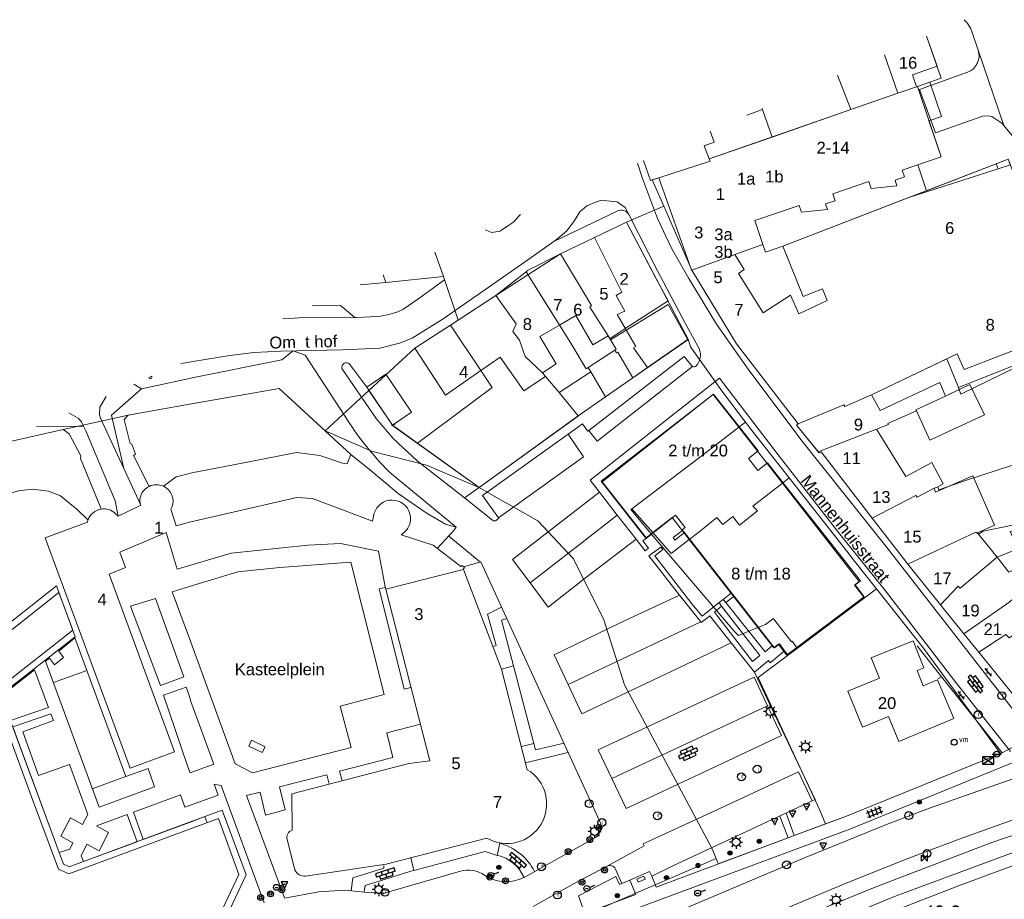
# Model space of a CAD drawing. Header units: metres. Extents: x 117922 to 130630, y 447724 to 454087.
# Tile 26 of 61: x 124974 to 125124, y 450725 to 450859. Entities that reach past the tile are written whole.
import ezdxf

# ---------------------------------------------------------------- set-up
doc = ezdxf.new("R2010")
doc.units = ezdxf.units.M
doc.layers.get('0').update_dxf_attribs({"color": 8})
for name, color, linetype, lineweight in [('B01', 8, 'Continuous', 0), ('B04', 8, 'Continuous', 0), ('B11', 8, 'Continuous', 0), ('G01', 8, 'Continuous', 0), ('Q19', 8, 'Continuous', 0), ('S02-OV6', 8, 'Continuous', 0), ('T00', 8, 'Continuous', 0), ('T09', 8, 'Continuous', 0), ('V00', 8, 'Continuous', 0), ('W00', 8, 'Continuous', 0), ('Z02', 7, 'Continuous', 0), ('Z06', 7, 'Continuous', 0)]:
    doc.layers.add(name, color=color, linetype=linetype, lineweight=lineweight)
for name, color, linetype in [('SYM-OV4', 8, 'Continuous'), ('SYM-OV5', 8, 'Continuous'), ('TOPOT14', 8, 'Continuous'), ('TOPOT20', 8, 'Continuous'), ('TOPOT21', 8, 'Continuous'), ('TOPOT23', 8, 'Continuous'), ('TOPOT26', 8, 'Continuous'), ('TOPOT28', 8, 'Continuous'), ('TOPOT30', 1, 'Continuous'), ('TOPOT36', 8, 'Continuous'), ('TOPOT52', 8, 'Continuous'), ('TOPOT63', 8, 'Continuous'), ('TOPOT85', 8, 'Continuous'), ('TOPOT94', 8, 'Continuous')]:
    doc.layers.add(name, color=color, linetype=linetype)
doc.styles.add('ISO', font='ISO')
doc.styles.add('Z02', font='arial.ttf', dxfattribs={"height": 1.8})
doc.styles.add('Z06', font='arial.ttf', dxfattribs={"height": 1.8})

# ---------------------------------------------------------------- blocks, each defined once
blk = doc.blocks.new('tegels4')
at = {"color": 0, "linetype": 'ByBlock', "lineweight": -2}
for p, q in [((0.62, 0.94), (-0.62, 0.94)), ((0.62, 0.31), (-0.62, 0.31)), ((-0.31, -1.23), (-0.31, 1.25)), ((0.31, -1.23), (0.31, 1.25)), ((0.62, -0.31), (-0.62, -0.31)), ((0.62, -0.94), (-0.62, -0.94))]:
    blk.add_line(p, q, dxfattribs=at)
blk = doc.blocks.new('paal')
at = {"color": 0}
for radius in [0.45, 0.2]:
    blk.add_circle((0, 0), radius, dxfattribs=at)
blk = doc.blocks.new('lichtmast')
at = {"color": 0}
for p, q in [((-0.6, 0), (-1, 0)), ((-0.71, 0.71), (-0.42, 0.42)), ((0, 0.6), (0, 1)), ((0.42, 0.42), (0.71, 0.71)), ((0.6, 0), (1, 0)), ((-0.42, -0.42), (-0.71, -0.71)), ((0, -0.6), (0, -1)), ((0.42, -0.42), (0.71, -0.71))]:
    blk.add_line(p, q, dxfattribs=at)
blk.add_circle((0, 0), 0.6, dxfattribs=at)
blk = doc.blocks.new('schk')
at = {"color": 0}
for p, q in [((0.86, 0.56), (-0.86, 0.56)), ((-0.86, 0.56), (-0.86, -0.56)), ((0.86, -0.56), (0.86, 0.56)), ((-0.86, -0.56), (0.86, -0.56))]:
    blk.add_line(p, q, dxfattribs=at)
at = {"color": 0, "linetype": 'Continuous'}
for p, q in [((-0.86, 0.56), (0.86, -0.56)), ((-0.86, -0.56), (0.86, 0.56))]:
    blk.add_line(p, q, dxfattribs=at)
blk = doc.blocks.new('vlaggenmast')
at = {"color": 0}
blk.add_circle((0, 0), 0.45, dxfattribs=at)
at = {"color": 0, "style": 'ISO'}
blk.add_attdef('VLAGGENMAST', (0.7, 0), '', height=0.9, dxfattribs=at)
blk = doc.blocks.new('boom')
at = {"color": 0}
for radius in [0.315, 0.225, 0.135]:
    blk.add_circle((0, 0), radius, dxfattribs=at)
blk = doc.blocks.new('verkeersbord')
at = {"color": 0}
for p, q in [((0.5, 0.32), (-0.5, 0.32)), ((-0.5, 0.32), (0, -0.6)), ((0, -0.6), (0.5, 0.32))]:
    blk.add_line(p, q, dxfattribs=at)
blk = doc.blocks.new('aanduidingsbord')
at = {"color": 0}
for p, q in [((-0.81, -0.33), (0, 0)), ((-1.45, -0.5), (-1.01, -0.5))]:
    blk.add_line(p, q, dxfattribs=at)
blk.add_circle((-1.23, -0.5), 0.45, dxfattribs=at)
blk = doc.blocks.new('klinkers4')
at = {"color": 0, "linetype": 'ByBlock', "lineweight": -2}
for p, q in [((0, 1.5), (-0.5, 1.5)), ((-0.5, 1.5), (-0.5, 0.5)), ((0, 1.5), (0, 1)), ((-0.5, 0.5), (-0.5, -0.5)), ((0, 0.5), (-0.5, 0.5)), ((0.5, 1), (0, 1)), ((0, 1), (0, 0.5)), ((0, 0.5), (0, 0)), ((0.5, 0), (0, 0)), ((0, 0), (0, -0.5)), ((0.5, 0), (0.5, 1)), ((0.5, -1), (0.5, 0)), ((-0.5, -0.5), (-0.5, -1.5)), ((0, -0.5), (-0.5, -0.5)), ((0, -0.5), (0, -1)), ((0, -1), (0.5, -1)), ((0, -1), (0, -1.5)), ((-0.5, -1.5), (0, -1.5))]:
    blk.add_line(p, q, dxfattribs=at)
blk = doc.blocks.new('klinkers6')
at = {"color": 0, "linetype": 'ByBlock', "lineweight": -2}
for p, q in [((0.25, 1.5), (-0.25, 1.5)), ((-0.25, 1.5), (-0.25, 0.5)), ((0.25, 0.5), (0.25, 1.5)), ((-0.25, 1), (-0.75, 1)), ((-0.75, 1), (-0.75, 0)), ((-0.25, 0), (-0.75, 0)), ((-0.75, 0), (-0.75, -1)), ((0.25, 0.5), (-0.25, 0.5)), ((-0.25, 0.5), (-0.25, -0.5)), ((0.75, 1), (0.25, 1)), ((0.25, -0.5), (0.25, 0.5)), ((0.75, 0), (0.75, 1)), ((-0.75, -1), (-0.25, -1)), ((-0.25, -0.5), (-0.25, 0)), ((0.25, -0.5), (-0.25, -0.5)), ((-0.25, -0.5), (-0.25, -1.5)), ((0.75, 0), (0.25, 0)), ((0.25, 0), (0.25, -0.5)), ((0.25, -1.5), (0.25, -0.5)), ((0.25, -1), (0.75, -1)), ((0.75, -1), (0.75, 0)), ((-0.25, -1.5), (0.25, -1.5))]:
    blk.add_line(p, q, dxfattribs=at)
blk = doc.blocks.new('klinkers2')
at = {"color": 0, "linetype": 'ByBlock', "lineweight": -2}
for p, q in [((-0.31, 0.5), (0, 0.5)), ((0, -0.75), (0, 0.75)), ((0, 0), (0.31, 0)), ((0, -0.5), (-0.31, -0.5))]:
    blk.add_line(p, q, dxfattribs=at)
blk = doc.blocks.new('grensmarkering')
at = {"color": 0}
blk.add_line((-0.67, 0), (0.67, 0), dxfattribs=at)
blk.add_circle((0, 0), 0.45, dxfattribs=at)
blk = doc.blocks.new('kolk')
at = {"color": 0}
blk.add_circle((0, 0), 0.6, dxfattribs=at)
at = {"color": 0, "linetype": 'Continuous', "style": 'ISO'}
blk.add_attdef('KOLK', (-0.04, -0.26), '', height=0.8, dxfattribs=at)
blk = doc.blocks.new('inspectieput')
at = {"color": 0}
blk.add_circle((0, 0), 0.6, dxfattribs=at)
at = {"color": 0, "linetype": 'Continuous', "style": 'ISO'}
blk.add_attdef('I', (0, -0.39), '', height=0.8, dxfattribs=at)
blk = doc.blocks.new('verkeersbord-pl')
at = {"color": 0, "linetype": 'Continuous'}
blk.add_circle((0, 0), 0.03, dxfattribs=at)
blk = doc.blocks.new('kilometerpaal')
at = {"color": 0}
for p, q in [((-0.44, 0.44), (0.44, -0.44)), ((-0.44, -0.44), (-0.44, 0.44)), ((0.44, 0.44), (-0.44, -0.44)), ((0.44, -0.44), (0.44, 0.44))]:
    blk.add_line(p, q, dxfattribs=at)
at = {"color": 0, "style": 'ISO'}
blk.add_attdef('KILOMETERPAAL', (0.59, 0.87), '', height=2.5, dxfattribs=at)

msp = doc.modelspace()

# ---------------------------------------------------------------- linework, layer by layer
at = {"layer": 'B01', "flags": 128}
for points in [[(125110.76, 450848.78), (125110.13, 450850.61), (125113.91, 450851.92), (125112.31, 450856.49)], [(125105.88, 450853.67), (125107.93, 450847.8)], [(125108.6, 450836.09), (125114.53, 450838.11), (125110.89, 450848.83), (125110.76, 450848.78)], [(125107.93, 450847.8), (125079.19, 450837.8)], [(125087.25, 450845.49), (125087.31, 450845.32), (125084.94, 450844.48)], [(125079.19, 450837.8), (125078.43, 450839.81), (125079.92, 450840.34), (125079.35, 450842.02)], [(125069.2, 450837.57), (125070.26, 450834.51), (125071.49, 450834.9)], [(125083.11, 450823.24), (125084.51, 450820.95), (125083.66, 450820.35), (125087.42, 450814.35), (125091.59, 450817.02), (125092.82, 450814.22), (125097.15, 450816.22), (125096.42, 450818.02), (125093.48, 450816.84), (125090.4, 450824.49), (125124.75, 450837.78), (125134.61, 450812.12), (125118.02, 450805.7), (125116.94, 450808.08), (125103.91, 450801.86)], [(125103.49, 450834.34), (125103.85, 450833.28), (125107.79, 450833.71), (125107.5, 450834.55), (125108.95, 450835.05), (125108.6, 450836.09)], [(125071.49, 450834.9), (125076.45, 450820.99), (125076.54, 450820.84)], [(125098, 450832.47), (125103.49, 450834.34)], [(125092.89, 450830.72), (125093.26, 450829.66), (125097.19, 450830.09), (125096.91, 450830.93), (125098.35, 450831.42), (125098, 450832.47)], [(125092.89, 450830.72), (125086.13, 450828.41), (125087.36, 450824.75), (125083.11, 450823.24)], [(125071.03, 450819.74), (125066.58, 450828.14), (125061.72, 450825.83)], [(125061.72, 450825.83), (125056.51, 450823.35)], [(125038.71, 450819.9), (125037.39, 450823.6)], [(125056.51, 450823.35), (125051.57, 450820.14)], [(125029.51, 450820.15), (125029.93, 450818.99), (125038.71, 450819.9)], [(125051.57, 450820.14), (125046.69, 450816.97)], [(125076.54, 450820.84), (125083.33, 450809.64), (125092.74, 450797.44)], [(125046.69, 450816.97), (125039.79, 450812.49)], [(125056.37, 450812.49), (125058.88, 450813.96), (125061.48, 450809.48), (125063.79, 450810.85)], [(125039.79, 450812.49), (125034.36, 450808.96), (125039.01, 450801.81), (125044.4, 450805.56)], [(125053.79, 450805.22), (125055.88, 450806.58), (125053.37, 450810.74), (125056.37, 450812.49)], [(125064.05, 450810.41), (125064.16, 450810.22)], [(125064.79, 450808.68), (125060.74, 450806.04), (125061.18, 450805.37)], [(125044.4, 450805.56), (125047.36, 450807.62), (125050.97, 450802.49), (125054.27, 450804.63), (125053.79, 450805.22)], [(125061.18, 450805.37), (125056.31, 450802.21), (125059.24, 450798.66), (125063.38, 450801.55)], [(125033.86, 450799.21), (125030.94, 450797.23), (125027.01, 450803.03), (125029.93, 450805.01), (125033.86, 450799.21)], [(125063.38, 450801.55), (125067.56, 450804.46)], [(125103.91, 450801.86), (125105.24, 450799.48), (125114.33, 450803.76), (125115.19, 450801.65)], [(125115.19, 450801.65), (125118.91, 450803.44), (125121.1, 450798.83), (125112.78, 450794.94), (125110.76, 450799.4)], [(125069.61, 450780.03), (125062.86, 450788.61), (125079.84, 450801.96), (125086.64, 450793.32), (125085.16, 450792.16), (125086.6, 450790.32), (125088.08, 450791.48), (125088.57, 450790.86)], [(125110.76, 450799.4), (125106.41, 450797.48), (125106.48, 450797.33), (125104.65, 450796.62)], [(125092.74, 450797.44), (125092.5, 450797.24), (125095.93, 450793.04), (125096.24, 450793.18)], [(125104.65, 450796.62), (125109.12, 450789.41), (125113.09, 450791.54), (125114.8, 450788.3), (125113.92, 450787.78)], [(125096.24, 450793.18), (125104.01, 450783.09)], [(125088.57, 450790.86), (125092.09, 450786.39)], [(125113.46, 450787.66), (125113.92, 450787.78)], [(125113.68, 450787.04), (125113.46, 450787.66)], [(125000, 450782.48), (125016.35, 450786.2), (125018.74, 450786.07), (125027.92, 450782.61), (125028.07, 450783.35)], [(125092.09, 450786.39), (125095.62, 450781.91)], [(124989.17, 450783.36), (124992.62, 450785.05)], [(124992.62, 450785.05), (124992.47, 450785.58)], [(125000, 450782.48), (124997.97, 450781.91), (124997.18, 450784.46), (124997.34, 450784.73)], [(124990.97, 450744.98), (124978.03, 450780.08), (124984.48, 450782.46), (124984.56, 450782.8)], [(124988.72, 450783.8), (124989.17, 450783.36)], [(125075.13, 450781.21), (125075.06, 450781.3), (125075.5, 450781.64), (125074.04, 450783.51), (125069.61, 450780.03)], [(125104.01, 450783.09), (125109.44, 450776.05)], [(125075.4, 450780.87), (125075.13, 450781.21)], [(125095.62, 450781.91), (125102.21, 450773.53), (125101.42, 450772.9), (125102.79, 450771.09), (125091.11, 450762.29), (125090.66, 450762.89)], [(124998.16, 450775.29), (124996.46, 450780.88), (124989.41, 450777.9), (124990.27, 450775.57), (124987.79, 450774.53), (124997.76, 450747.48), (124990.97, 450744.98)], [(125041.52, 450775.86), (125041.36, 450775.69), (125037.14, 450778.94), (125032.26, 450780.52), (125032.68, 450780.85)], [(125082.59, 450771.69), (125075.4, 450780.87)], [(125120.2, 450780.65), (125123.04, 450777.11)], [(125000, 450775.84), (125006.37, 450777.72), (125018.1, 450778.97), (125023, 450779.2), (125028.82, 450778.07), (125029.82, 450772.63), (125029.91, 450772.26)], [(125123.04, 450777.11), (125124.84, 450774.87), (125129.72, 450777.03), (125131.4, 450773.59), (125127.33, 450771.61), (125127.01, 450772), (125124.85, 450770.25)], [(124998.16, 450775.29), (125000, 450775.84)], [(125029.91, 450772.26), (125041.7, 450775.23)], [(125041.52, 450775.86), (125041.93, 450775.54), (125041.73, 450775.28), (125041.73, 450775.27)], [(125041.7, 450775.23), (125041.73, 450775.27)], [(125041.73, 450775.27), (125041.75, 450775.24)], [(125041.75, 450775.24), (125047.53, 450760.05), (125051.48, 450744.75)], [(125109.44, 450776.05), (125114.44, 450769.86)], [(125029.91, 450772.26), (125036.64, 450746.09), (125033.45, 450745.73), (125015.61, 450741.1), (125015.67, 450735.55)], [(124967.85, 450762.49), (124968.03, 450762.21), (124980.1, 450771.76), (124982.24, 450765.99), (124971.54, 450757.6), (124969.49, 450763.14), (124968.06, 450762.05), (124975.98, 450740.61)], [(125082.99, 450771.17), (125082.59, 450771.69)], [(125088.84, 450763.7), (125082.99, 450771.17)], [(125114.44, 450769.86), (125117.99, 450765.46)], [(125120.26, 450762.64), (125126.04, 450755.48), (125132.98, 450760.11), (125127.7, 450766.7)], [(125117.99, 450765.46), (125120.26, 450762.64)], [(125090.66, 450762.89), (125089.89, 450763.91), (125089.14, 450763.32), (125088.84, 450763.7)], [(125113.98, 450758.45), (125111.79, 450757.56), (125110.86, 450759.85), (125111.9, 450760.28), (125110.23, 450764.39), (125103.85, 450761.79), (125105.11, 450758.68), (125100.32, 450756.73), (125102.55, 450751.24), (125106.48, 450752.84)], [(125106.48, 450752.84), (125108.05, 450749.06), (125116.44, 450752.55), (125113.98, 450758.45)], [(124975.98, 450740.61), (124980.05, 450729.62), (124981.64, 450728.89), (125000, 450735.68)], [(125000, 450718.7), (125003.39, 450719.96), (125007.56, 450728.82), (125004.42, 450737.31), (125000, 450735.68)], [(125014.9, 450734.14), (125016.08, 450729.5)], [(125017.68, 450728.55), (125029.99, 450730.37), (125045.32, 450734.34)]]:
    msp.add_lwpolyline(points, dxfattribs=at)
at = {"layer": 'B01'}
for centre, radius, start, end in [((124994.99, 450785.64), 2.53, 115.7733, 181.4529), ((124994.99, 450785.64), 2.53, 65.1422, 115.7074), ((124994.99, 450785.64), 2.52, 338.7911, 65.126), ((125030.87, 450783.01), 2.82, 310.0298, 172.9619), ((124986.97, 450781.94), 2.55, 98.9121, 160.356), ((124986.97, 450781.93), 2.56, 46.8152, 98.8932), ((125048.38, 450739.56), 6.05, 239.5961, 59.175), ((125016.03, 450734.44), 1.17, 107.8662, 194.8559), ((125017.51, 450730.08), 1.54, 202.114, 276.4866)]:
    msp.add_arc(centre, radius, start, end, dxfattribs=at)
at = {"layer": 'B04', "flags": 128}
for points in [[(125047.56, 450760.08), (125049.4, 450760.59), (125052.46, 450748.76), (125050.57, 450748.3)], [(125035.21, 450751.68), (125030.06, 450750.36), (125030.99, 450746.63), (125022.85, 450744.54), (125023.26, 450743.08)], [(125011.54, 450748.26), (125011.07, 450747.4), (125009.04, 450748.35), (125009.49, 450749.26), (125011.54, 450748.26)], [(125033.74, 450731.38), (125034.2, 450729.43), (125045.04, 450732.32), (125046.87, 450731.69), (125047.31, 450733.57)], [(125069.42, 450728.08), (125069.24, 450728.52), (125068.14, 450728.07), (125068.35, 450727.63), (125069.42, 450728.08)]]:
    msp.add_lwpolyline(points, dxfattribs=at)
at = {"layer": 'B11', "flags": 128}
for points in [[(125072.91, 450816.2), (125071.03, 450819.74)], [(125072.93, 450815.64), (125064.16, 450810.22)], [(125066.41, 450811.95), (125072.91, 450816.2)], [(125075.91, 450810.23), (125072.93, 450815.64)], [(125064.05, 450810.41), (125066.41, 450811.95)], [(125067.56, 450804.46), (125075.91, 450810.23)], [(125120.2, 450780.65), (125120.03, 450780.86), (125122.66, 450782.03), (125119.33, 450789.54), (125113.68, 450787.04)]]:
    msp.add_lwpolyline(points, dxfattribs=at)
at = {"layer": 'G01', "flags": 128}
for points in [[(125114.54, 450850.11), (125112.31, 450856.49)], [(125105.88, 450853.67), (125107.93, 450847.8)], [(125098.73, 450850.53), (125100.77, 450845.31)], [(125112.78, 450849.49), (125114.54, 450850.11)], [(125107.93, 450847.8), (125110.89, 450848.83), (125112.78, 450849.49)], [(125112.66, 450843.6), (125114.56, 450844.25), (125112.78, 450849.49)], [(125100.77, 450845.31), (125107.93, 450847.8)], [(125087.25, 450845.49), (125087.31, 450845.32), (125088.77, 450841.13)], [(125088.77, 450841.13), (125100.77, 450845.31)], [(125110.96, 450836.89), (125114.53, 450838.11), (125112.66, 450843.6)], [(125070.51, 450834.59), (125071.49, 450834.9), (125079.31, 450837.44), (125079.19, 450837.8), (125088.77, 450841.13)], [(125069.2, 450837.57), (125070.26, 450834.51), (125070.51, 450834.59)], [(125110.96, 450836.89), (125112.28, 450832.95)], [(125112.28, 450832.95), (125122.88, 450837.05)], [(125122.88, 450837.05), (125124.75, 450837.78), (125125.09, 450836.89)], [(125122.88, 450837.05), (125123.19, 450836.28)], [(125125.09, 450836.89), (125123.19, 450836.28)], [(125123.19, 450836.28), (125109.44, 450831.85)], [(125070.51, 450834.59), (125072.25, 450830.61)], [(125109.44, 450831.85), (125112.28, 450832.95)], [(125066.58, 450828.14), (125072.25, 450830.61)], [(125072.25, 450830.61), (125076.53, 450820.84)], [(125076.53, 450820.84), (125083.11, 450823.24), (125087.36, 450824.75), (125087.75, 450823.6), (125090.4, 450824.49), (125109.44, 450831.85)], [(125061.72, 450825.83), (125066.58, 450828.14)], [(125066.58, 450828.14), (125074.22, 450813.7), (125076, 450810.35)], [(125056.51, 450823.35), (125061.72, 450825.83)], [(125061.72, 450825.83), (125065.89, 450817.48), (125065, 450817.01), (125066.31, 450814.62), (125065.18, 450814.09), (125067.99, 450809.21), (125067.63, 450809.03), (125069.77, 450806)], [(125037.39, 450823.6), (125038.71, 450819.9)], [(125051.28, 450820.6), (125051.53, 450820.81), (125056.51, 450823.35)], [(125056.51, 450823.35), (125061.25, 450815.45), (125061.01, 450815.22), (125063.79, 450810.85), (125065, 450808.81), (125064.79, 450808.68), (125065.07, 450808.25), (125065.25, 450808.37), (125067.56, 450804.46)], [(125046.69, 450816.97), (125051.28, 450820.6)], [(125051.28, 450820.6), (125058.1, 450809.73), (125060.44, 450805.83), (125060.74, 450806.04), (125061.18, 450805.37), (125063.38, 450801.55)], [(125076.53, 450820.84), (125083.33, 450809.64), (125092.74, 450797.44)], [(125026, 450818.6), (125029.93, 450818.99), (125038.71, 450819.9)], [(125038.71, 450819.9), (125040.93, 450813.23)], [(125040.93, 450813.23), (125046.69, 450816.97)], [(125046.69, 450816.97), (125049.76, 450812.65), (125049.29, 450811.51), (125050.3, 450810.2), (125051.14, 450807.7), (125053.79, 450805.22), (125054.27, 450804.63), (125056.31, 450802.21), (125059.24, 450798.66)], [(125039.79, 450812.49), (125040.93, 450813.23)], [(125027.35, 450802.52), (125034.36, 450808.96), (125039.79, 450812.49)], [(125039.79, 450812.49), (125044.4, 450805.56)], [(125069.77, 450806), (125076, 450810.35)], [(125076, 450810.35), (125076.32, 450809.15), (125081.22, 450802.31), (125084.72, 450797.69)], [(125117.14, 450802.97), (125130.22, 450808.13)], [(125117.27, 450802.65), (125117.54, 450801.98), (125130.22, 450808.13)], [(125092.74, 450797.44), (125099.68, 450800.36), (125099.86, 450800.06), (125103.91, 450801.86), (125115.36, 450807.33), (125117.14, 450802.97)], [(125044.4, 450805.56), (125046.14, 450802.96)], [(125067.56, 450804.46), (125069.77, 450806)], [(125063.38, 450801.55), (125067.56, 450804.46)], [(125000, 450800.45), (125013.67, 450802.84), (125020.69, 450796.37)], [(125020.69, 450796.37), (125026.62, 450801.85), (125027.35, 450802.52)], [(125027.35, 450802.52), (125030.92, 450797.22), (125034.75, 450794.48)], [(125046.14, 450802.96), (125034.75, 450794.48)], [(125095.8, 450793.2), (125106.48, 450797.33), (125106.41, 450797.48), (125110.76, 450799.4), (125110.67, 450799.59), (125115.19, 450801.65), (125117.27, 450802.65)], [(125117.14, 450802.97), (125117.27, 450802.65)], [(125059.24, 450798.66), (125063.38, 450801.55)], [(125062.74, 450788.72), (125079.78, 450801.9), (125083.68, 450796.91)], [(124959.62, 450783.95), (124961.32, 450787.26), (124971.08, 450794.39), (124980.78, 450796.59), (124990.66, 450798.74), (125000, 450800.45)], [(125044.17, 450787.74), (125059.24, 450798.66)], [(125083.68, 450796.91), (125084.72, 450797.69)], [(125084.72, 450797.69), (125085.88, 450796.16), (125091.36, 450789.2)], [(125020.69, 450796.37), (125027.76, 450793.27), (125036.1, 450791.14), (125038.63, 450790.06), (125044.17, 450787.74)], [(125067.39, 450784.48), (125077.89, 450792.49), (125083.68, 450796.91)], [(125083.68, 450796.91), (125090.33, 450788.41)], [(125095.8, 450793.2), (125092.5, 450797.24), (125092.74, 450797.44)], [(125118.53, 450788.92), (125127.42, 450791.79), (125138.39, 450795.68), (125139.3, 450796.05)], [(125034.75, 450794.48), (125044.17, 450787.74)], [(125095.8, 450793.2), (125095.93, 450793.04), (125096.24, 450793.18), (125104.01, 450783.09)], [(125062.74, 450788.72), (125069.51, 450780.04)], [(125090.33, 450788.41), (125091.36, 450789.2)], [(125091.36, 450789.2), (125100.14, 450778.06), (125100.95, 450776.98), (125101.11, 450776.78)], [(125104.01, 450783.09), (125110.66, 450786.55), (125110.85, 450786.25), (125113.46, 450787.66), (125113.92, 450787.78), (125114.02, 450787.84), (125114.17, 450787.39), (125118.53, 450788.92)], [(125044.17, 450787.74), (125048.1, 450785.46), (125048.62, 450785.19), (125053.09, 450782.69), (125058.52, 450776.86), (125063.12, 450767.58), (125066.29, 450757.69), (125079.61, 450732.81), (125080.23, 450731.22)], [(125076.15, 450779.8), (125077.62, 450780.93), (125080.36, 450783.19), (125081.25, 450782.12), (125082.77, 450783.32), (125083.79, 450782.03), (125086.55, 450784.21), (125085.83, 450784.92), (125090.33, 450788.41)], [(125090.33, 450788.41), (125100.05, 450775.98)], [(125070.37, 450780.71), (125067.25, 450784.38), (125067.39, 450784.48)], [(125067.39, 450784.48), (125070.59, 450780.88)], [(125076.15, 450779.8), (125073.53, 450783.17), (125070.59, 450780.88)], [(125104.01, 450783.09), (125109.44, 450776.05)], [(125120.91, 450781.08), (125128.65, 450782.69), (125129.45, 450783)], [(125129.8, 450781.99), (125125.04, 450781.06), (125126.18, 450778.42), (125123.04, 450777.11)], [(125070.37, 450780.71), (125069.51, 450780.04)], [(125070.37, 450780.71), (125070.59, 450780.88)], [(125086.6, 450766.41), (125083.65, 450765.21), (125082.97, 450765.88), (125070.37, 450780.71)], [(125070.59, 450780.88), (125073.4, 450777.71), (125076.15, 450779.8)], [(125086.6, 450766.41), (125076.15, 450779.8)], [(125109.44, 450776.05), (125119.82, 450780.92), (125120.2, 450780.65)], [(125120.2, 450780.65), (125120.91, 450781.08)], [(125101.11, 450776.78), (125104.67, 450772.3)], [(125114.44, 450769.86), (125117.09, 450772.73), (125117.39, 450772.4), (125123.04, 450777.11)], [(125100.05, 450775.98), (125102.03, 450773.45), (125101.32, 450772.89), (125102.85, 450770.93)], [(125109.44, 450776.05), (125114.44, 450769.86)], [(124968.25, 450763.67), (124979.74, 450772.75), (124982.6, 450765), (124971.3, 450756.15), (124980.84, 450730.36), (124981.68, 450729.97), (125000, 450736.75)], [(125104.67, 450772.3), (125102.85, 450770.93)], [(125104.67, 450772.3), (125111.83, 450763.27), (125123.56, 450747.22)], [(125102.85, 450770.93), (125092.62, 450763.26)], [(125117.99, 450765.46), (125124.85, 450770.25), (125125.73, 450770.97), (125127.33, 450771.61)], [(125120.26, 450762.64), (125124.39, 450765.36), (125124.87, 450764.83), (125128.02, 450766.91), (125132.07, 450768.94), (125131.83, 450769.66), (125133.22, 450770.26), (125132.97, 450770.81), (125135.75, 450772.05)], [(125114.44, 450769.86), (125117.99, 450765.46)], [(125088.97, 450767.77), (125087.77, 450766.88), (125086.6, 450766.41)], [(125089.02, 450767.7), (125088.97, 450767.77)], [(125091.71, 450764.25), (125089.02, 450767.7)], [(125089.02, 450763.3), (125086.6, 450766.41)], [(125084.32, 450713.44), (125102.63, 450721.14), (125106.46, 450722.89), (125117.17, 450727.07), (125129.48, 450731.66), (125140.56, 450735.38), (125156.21, 450740.65), (125169.59, 450745.33), (125188.73, 450751.92), (125197.4, 450754.82), (125213.15, 450760.28), (125214.08, 450757.27), (125232.46, 450763.54), (125236.16, 450764.82)], [(125117.99, 450765.46), (125120.26, 450762.64)], [(125089.73, 450763.86), (125089.02, 450763.3)], [(125091.08, 450762.11), (125089.73, 450763.86)], [(125092.62, 450763.26), (125091.08, 450762.11)], [(125091.8, 450764.32), (125091.71, 450764.25)], [(125091.8, 450764.32), (125092.45, 450763.48)], [(125092.45, 450763.48), (125092.62, 450763.26)], [(125091.08, 450762.11), (125086.64, 450758.78), (125096.03, 450738.58), (125096.89, 450736.5)], [(125120.26, 450762.64), (125126.04, 450755.48), (125126.94, 450754.34)], [(125123.56, 450747.22), (125123.8, 450747.32), (125129.78, 450750.6)], [(125096.89, 450736.5), (125099.83, 450737.6), (125123.56, 450747.22)], [(125000, 450736.75), (125005.01, 450738.6), (125008.64, 450728.77), (125004.12, 450719.16), (125000, 450717.64)], [(125080.23, 450731.22), (125080.54, 450730.4), (125091.21, 450734.37), (125092.13, 450734.72), (125096.89, 450736.5)], [(125000, 450697.05), (125018.27, 450704.77), (125042.37, 450715.03), (125064.26, 450724.34), (125080.23, 450731.22)]]:
    msp.add_lwpolyline(points, dxfattribs=at)
at = {"layer": 'Q19', "flags": 128}
for points in [[(125025.48, 450813.62), (125016.74, 450813.57), (125014.24, 450813.44)], [(125076.65, 450806.19), (125062.1, 450794.78), (125060.86, 450796.42)], [(124991.55, 450803.48), (124992.69, 450802.78)], [(125057.71, 450795.89), (125060.06, 450792.41), (125047.1, 450783.13)], [(125024.62, 450792.75), (125027.43, 450790.49), (125031.82, 450786.82), (125036.22, 450783.77), (125039.03, 450782.18), (125040.66, 450781.71)], [(125062.45, 450787.03), (125058.9, 450784.29), (125049.2, 450776.79), (125051.91, 450773.24)], [(125051.91, 450773.24), (125059.82, 450779.36), (125065.19, 450783.52)], [(125051.91, 450773.24), (125054.66, 450769.5), (125060.36, 450773.99), (125068.05, 450779.86)], [(125074.67, 450771.37), (125065.5, 450767.07), (125055.55, 450762.25), (125057.68, 450757.76)], [(125077.91, 450767.27), (125057.68, 450757.76)], [(125081.34, 450763.53), (125074.48, 450760.25), (125059.79, 450753.29), (125057.68, 450757.76)], [(125081.34, 450763.53), (125082.51, 450764.1)], [(125062.27, 450747.79), (125074.24, 450753.39), (125086.04, 450758.88), (125088.08, 450754.49)], [(125064.37, 450743.42), (125066.56, 450738.87), (125078.46, 450744.45), (125090.18, 450749.95), (125088.08, 450754.49)], [(125088.08, 450754.49), (125078.05, 450749.81), (125064.37, 450743.42)], [(125062.27, 450747.79), (125064.37, 450743.42)], [(125063.54, 450730.02), (125069.28, 450733.17), (125069.14, 450733.45), (125080.78, 450738.86), (125092.81, 450744.42), (125094.87, 450740)], [(125058.6, 450727.44), (125063.54, 450730.02)], [(125064.93, 450729.63), (125065.87, 450727.42), (125067.11, 450727.96)], [(125067.11, 450727.96), (125070.08, 450729.25), (125070.44, 450728.53)], [(125067.27, 450727.59), (125067.27, 450727.59)]]:
    msp.add_lwpolyline(points, dxfattribs=at)
at = {"layer": 'Q19'}
msp.add_arc((125064.06, 450729.2), 0.97, 26.6829, 122.3457, dxfattribs=at)
at = {"layer": 'S02-OV6', "flags": 128}
msp.add_lwpolyline([(124994.28, 450804.68), (124993.82, 450804.48, 0.987981), (124994.28, 450804.68)], format="xyb", dxfattribs=at)
at = {"layer": 'T00', "flags": 128}
for points in [[(125044.17, 450787.74), (125059.26, 450798.67)], [(125030.8, 450797.28), (125044.17, 450787.74)], [(125114.01, 450758.6), (125114.59, 450758.9), (125123.8, 450747.32)]]:
    msp.add_lwpolyline(points, dxfattribs=at)
at = {"layer": 'T09', "flags": 128}
msp.add_lwpolyline([(124976.72, 450796.98), (124983.89, 450797.09)], dxfattribs=at)
at = {"layer": 'V00', "flags": 128}
for points in [[(125119.23, 450857.07), (125120.15, 450854.37)], [(125120.15, 450854.37), (125124.05, 450842.89)], [(125118.52, 450850.99), (125111.23, 450848.37), (125113.68, 450841.78), (125120.86, 450844.29), (125121.62, 450844.37), (125122.26, 450844.24), (125123.02, 450843.76), (125123.78, 450843.22), (125124.05, 450842.89)], [(125124.05, 450842.89), (125127.97, 450838.15), (125129.01, 450838.58), (125140.84, 450806.86), (125150.03, 450782.22), (125152.96, 450773.69), (125154.19, 450768.68), (125154.68, 450764.54)], [(125068.24, 450837.15), (125069, 450834.83), (125071.31, 450828.7), (125073.44, 450824.21), (125076.09, 450819.56), (125080.3, 450812.61), (125085.11, 450805.79), (125093.31, 450794.85), (125106.07, 450778.81), (125125.55, 450753.84)], [(125000.55, 450806.95), (125006.18, 450807.86), (125009.84, 450808.31), (125014, 450808.49), (125023.33, 450808.72), (125029.03, 450808.99), (125032.03, 450809.73), (125033.93, 450810.47), (125038.68, 450813.46), (125045.15, 450817.95), (125051.69, 450822.52), (125055.53, 450825.23), (125056.15, 450825.65), (125057.5, 450826.84), (125058.66, 450828.43), (125059.47, 450829.72), (125060.55, 450830.66), (125061.85, 450831.21), (125062.64, 450831.45), (125063.59, 450831.42), (125065.19, 450831.28), (125066.41, 450830.37), (125066.98, 450829.25), (125071.31, 450820.77), (125075.54, 450812.76)], [(125045.06, 450826.97), (125046.05, 450826.61), (125047.27, 450826.77), (125048.46, 450827.53), (125049.38, 450828.17), (125050.24, 450829.1), (125050.29, 450829.27)], [(125050.24, 450829.1), (125050.45, 450829.34)], [(125055.53, 450825.23), (125065.16, 450829.86)], [(125034.94, 450816.53), (125038.89, 450819.4)], [(125038.89, 450819.4), (125038.71, 450819.9)], [(125034.94, 450816.53), (125032.52, 450814.87)], [(125024.89, 450813.9), (125023.04, 450815.49), (125018.72, 450815.41)], [(125028.6, 450813.81), (125025.48, 450813.62)], [(125075.54, 450812.76), (125077.46, 450809.28)], [(125017.64, 450807.88), (125015.79, 450808.58), (125014.08, 450807.2), (125000.43, 450804.43), (125000, 450804.33)], [(124998.69, 450806.62), (125000, 450806.85)], [(125000, 450806.85), (125000.55, 450806.95)], [(125017.64, 450807.88), (125024.39, 450797.54)], [(125076.5, 450806.34), (125075.38, 450807.72), (125060.86, 450796.42)], [(125023.24, 450805.87), (125028.46, 450798.27), (125031.05, 450795.23), (125034.71, 450791.8)], [(125024.47, 450806.5), (125027.01, 450803.03)], [(125000, 450804.33), (124992.69, 450802.78)], [(125062.45, 450787.03), (125061.03, 450788.84), (125073.38, 450798.59), (125080.74, 450804.38), (125089.67, 450792.73), (125099.09, 450780.63)], [(124992.69, 450802.78), (124988.12, 450798.74), (124990.02, 450790.65)], [(124990.02, 450790.65), (124986.46, 450798.32), (124986.3, 450798.82), (124986.37, 450799.98), (124987.32, 450801.63)], [(124981.65, 450799.14), (124983.06, 450798.33), (124983.59, 450797.74), (124983.89, 450797.09)], [(124983.89, 450797.09), (124984.22, 450796.4), (124988.68, 450785.71), (124989.17, 450783.36)], [(125031.25, 450797.44), (125031.37, 450797.32)], [(125060.86, 450796.42), (125060.71, 450796.3), (125059.88, 450797.44), (125057.71, 450795.89)], [(125057.71, 450795.89), (125044.66, 450786.53), (125047.1, 450783.13)], [(125041.91, 450786.15), (125034.71, 450791.8)], [(124992.62, 450785.05), (124990.02, 450790.65)], [(125030.77, 450789.81), (125040.66, 450781.71)], [(125041.91, 450786.15), (125044.17, 450787.74)], [(125046.2, 450782.77), (125041.91, 450786.15)], [(125065.19, 450783.52), (125062.45, 450787.03)], [(125047.1, 450783.13), (125047.15, 450783.06), (125046.8, 450782.78)], [(125068.05, 450779.86), (125065.19, 450783.52)], [(125104.74, 450726.95), (125122.1, 450733.64), (125140.55, 450739.93), (125162.05, 450747.25), (125198.05, 450759.7), (125216.71, 450766.85), (125232.54, 450773.44), (125241.69, 450777.56), (125252.4, 450783.14)], [(125037.76, 450778.46), (125040.3, 450781.21), (125040.66, 450781.71)], [(125075.13, 450781.21), (125073.71, 450780.13), (125073.96, 450779.74), (125075.4, 450780.87)], [(125039.54, 450780.35), (125044.15, 450776.54)], [(125056.88, 450715.74), (125093.7, 450731.33), (125106.47, 450736.54), (125112.74, 450738.88), (125128.78, 450744.56), (125174.61, 450760.3), (125184.95, 450764.14), (125195.4, 450768.36), (125207.73, 450773.78), (125220.61, 450779.95)], [(125069.61, 450780.03), (125069.07, 450779.6), (125069.94, 450778.51), (125069.42, 450778.11), (125068.05, 450779.86)], [(125099.09, 450780.63), (125106.05, 450771.98), (125116.59, 450758.27), (125125.07, 450747.54)], [(125106.67, 450725.16), (125108.08, 450725.72), (125127.01, 450732.73), (125156.18, 450742.8), (125186.01, 450753.04), (125209.7, 450761.54), (125229.81, 450769.76), (125245.57, 450776.85), (125252.18, 450780.08)], [(125080.71, 450770.21), (125078.09, 450768.13), (125076.53, 450770.05), (125070.91, 450777.35), (125072.1, 450778.28), (125071.82, 450778.68), (125069.98, 450777.32), (125074.67, 450771.37)], [(125029.7, 450756.24), (125024.6, 450776.37), (125013.8, 450775.54), (125007.36, 450774.91), (125000, 450772.66)], [(125041.78, 450775.67), (125044.42, 450776.4), (125044.15, 450776.54)], [(125044.42, 450776.4), (125053.8, 450755.93)], [(125057.58, 450702.04), (125061.23, 450704.59), (125075.88, 450716.58), (125079.4, 450718.59), (125083.01, 450720.3), (125100.04, 450727.49), (125109.34, 450731.17), (125112.66, 450732.43), (125115.94, 450733.68), (125117.26, 450734.19), (125125.76, 450737.23), (125134.23, 450740.08), (125168.45, 450751.48), (125178.36, 450754.87), (125186.86, 450757.97), (125197.5, 450762.21), (125214.23, 450769.3), (125227.76, 450775.34), (125227.74, 450775.33)], [(125000, 450772.66), (124997.38, 450771.86), (125000, 450764.72)], [(125033.75, 450757.29), (125032.73, 450757.01), (125028.89, 450772.29), (125029.85, 450772.5)], [(124999.15, 450758.92), (124995.58, 450757.6), (124991.04, 450769.65), (124994.84, 450770.82), (124999.15, 450758.92)], [(125074.67, 450771.37), (125077.91, 450767.27)], [(125081.32, 450770.68), (125080.71, 450770.21)], [(125082.59, 450771.69), (125081.32, 450770.68)], [(125081.32, 450770.68), (125081.74, 450770.24)], [(125081.74, 450770.24), (125082.99, 450771.17)], [(125047.57, 450769.5), (125045.42, 450768.47), (125046.71, 450763.7), (125046.25, 450763.5)], [(125081.04, 450769.68), (125079.97, 450768.76), (125085.8, 450761.23), (125086.89, 450762.15), (125081.04, 450769.68)], [(125080.71, 450770.21), (125081.04, 450769.68)], [(125088.84, 450763.7), (125087.72, 450762.73), (125081.74, 450770.24)], [(125049.4, 450760.59), (125047.54, 450767.53), (125048.36, 450767.77)], [(125077.91, 450767.27), (125077.98, 450767.17), (125079.2, 450768.12)], [(125079.2, 450768.12), (125079.28, 450768.18), (125082.51, 450764.1)], [(124994.71, 450742.16), (124986.25, 450739.06), (124978.1, 450761.28), (124978.69, 450761.75), (124979.45, 450760.75), (124980.85, 450761.87), (124980.11, 450762.8), (124982.57, 450764.83), (124990.32, 450743.71), (124993.74, 450744.93), (124994.71, 450742.16)], [(125000, 450764.72), (125007, 450745.64), (125009.63, 450744.28), (125024.67, 450748.15), (125022.99, 450754.42), (125029.7, 450756.24)], [(125082.51, 450764.1), (125086.07, 450759.61), (125088.2, 450761.39), (125088.45, 450761.04), (125090.66, 450762.89)], [(125110.85, 450763.64), (125114.59, 450758.9)], [(124978.54, 450754.26), (124976.4, 450759.95), (124971.37, 450756.02), (124972.78, 450752.24), (124978.54, 450754.26)], [(124979.29, 450758.05), (124984.39, 450759.87)], [(125086.07, 450759.61), (125095.34, 450740.22)], [(125000, 450755.9), (124999.54, 450757.31), (124996.07, 450756.1)], [(124999.77, 450745.19), (124996.07, 450756.1)], [(125003.75, 450745.61), (125000.25, 450755.15), (125000, 450755.9)], [(125053.8, 450755.93), (125062.54, 450736.89)], [(124984.54, 450737.94), (124983.72, 450736.42), (124981.88, 450737.43), (124980.43, 450734.64), (124982.26, 450733.63), (124981.77, 450732.66), (124980.19, 450732.13), (124973.12, 450751.29), (124978.9, 450753.29), (124979.29, 450752.24), (124974.61, 450750.51), (124977.04, 450743.9), (124981.72, 450745.54), (124984.54, 450737.94)], [(125051.02, 450717.26), (125100.63, 450735.72), (125127.21, 450746.58), (125127.72, 450746.79), (125132.24, 450748.21)], [(125052.45, 450748.77), (125052.73, 450747.79), (125057.11, 450748.8)], [(125051.21, 450745.79), (125057.67, 450747.39)], [(125090.93, 450738.16), (125092.13, 450734.72), (125099.83, 450737.6), (125123.8, 450747.32)], [(124999.77, 450745.19), (125000, 450744.55)], [(125000, 450744.55), (125000.1, 450744.26), (125003.75, 450745.61)], [(124985.22, 450741.86), (124990.32, 450743.72)], [(125014.47, 450725.22), (125008.73, 450740.82), (125010.78, 450741.34), (125011.61, 450737.85), (125014.6, 450738.67), (125013.72, 450742.13), (125020.94, 450743.97), (125021.31, 450742.57)], [(125004.83, 450742.35), (125003.78, 450742.57), (125004.37, 450740.87), (125000, 450739.29)], [(125004.83, 450742.35), (125011.42, 450724.5)], [(125000, 450739.29), (124999.32, 450739.04), (124998.67, 450740.91), (124991.5, 450738.3), (124992.99, 450734.12), (125000, 450736.74)], [(125073.54, 450730.09), (125094.87, 450740)], [(125094.87, 450740), (125095.34, 450740.22)], [(124992.05, 450733.77), (124990.52, 450737.96), (124985.85, 450736.23)], [(125000, 450736.74), (125002.35, 450737.62), (125002.73, 450736.69)], [(125070.8, 450727.68), (125071.11, 450726.88), (125091.21, 450734.37), (125089.96, 450737.69)], [(124984.4, 450733.4), (124986.27, 450732.38), (124987.68, 450735.17), (124985.85, 450736.23)], [(124984.4, 450733.4), (124983.5, 450731.66), (124983.89, 450730.76), (124992.05, 450733.77)], [(125051, 450728.36), (125061.51, 450734.22)], [(125024.67, 450726.3), (125024.89, 450728.28), (125029.64, 450729.77), (125029.64, 450730.16)], [(125014.48, 450725.21), (125019.7, 450726.16), (125023.69, 450726.41), (125026.69, 450726.12), (125029.7, 450725.94), (125041.29, 450729.32)], [(125026.65, 450726.16), (125026.8, 450727.14), (125034.23, 450729.45)], [(125044.97, 450728.68), (125045.64, 450728.3)], [(125070.44, 450728.53), (125073.54, 450730.09)], [(125052.36, 450723.93), (125058.6, 450727.44)], [(125065.87, 450727.42), (125065.5, 450727.26), (125064.97, 450728.51), (125059.29, 450725.54)], [(125059.29, 450725.54), (125060.26, 450722.85), (125068.02, 450725.76), (125067.11, 450727.96)], [(125070.44, 450728.53), (125070.8, 450727.68)], [(125060.43, 450700.3), (125062.63, 450701.67), (125067.35, 450705.75), (125073.53, 450711.48), (125080.01, 450716.62), (125081.38, 450717.46), (125104.74, 450726.95)], [(125086.14, 450716.55), (125106.67, 450725.16)]]:
    msp.add_lwpolyline(points, dxfattribs=at)
at = {"layer": 'V00'}
for centre, radius, start, end in [((125114.51, 450855.47), 4.99, 18.752, 45.0765), ((125117.62, 450853.51), 2.67, 289.7686, 18.7697), ((125065.76, 450828.63), 1.37, 27.0636, 115.65), ((125027.73, 450824.8), 11.03, 274.5158, 295.7396), ((125025.49, 450814.41), 0.791, 220.6042, 269.1062), ((125075.38, 450807.94), 2.47, 356.0952, 32.921), ((125023.93, 450806.04), 0.711, 40.6651, 193.5775), ((125075.25, 450807.95), 2.6, 319.3734, 356.0755), ((125076.9, 450806.57), 0.462, 209.5637, 235.7932), ((125076.9, 450806.56), 0.449, 235.96, 317.1964), ((125064.63, 450824.25), 48.3, 213.5793, 225.4903), ((125046.49, 450783.06), 0.409, 224.1479, 317.7746), ((125060.67, 450736.08), 2.04, 294.4078, 23.4022), ((125044.94, 450725.29), 8.61, 27.3802, 74.0409), ((125045.55, 450725.94), 5.94, 23.9133, 76.9457), ((125042.45, 450725.11), 4.37, 54.831, 105.4374), ((125048.26, 450733.71), 6.01, 244.1437, 297.139)]:
    msp.add_arc(centre, radius, start, end, dxfattribs=at)
at = {"layer": 'W00', "flags": 128}
for points in [[(125000, 450800.45), (125000.34, 450800.51), (125013.67, 450802.84), (125024.62, 450792.75), (125024.05, 450791.33), (125023.33, 450791.47), (125019.85, 450792.64), (125016.31, 450793.07), (125008.32, 450791.5), (125000.4, 450790), (125000, 450789.9)], [(124993.89, 450787.92), (124991.49, 450792.6), (124991.78, 450792.84), (124991.25, 450794.35), (124990.99, 450794.43), (124990.06, 450798.08), (124990.66, 450798.74), (125000, 450800.45)], [(124986.57, 450784.47), (124983.41, 450792.17), (124983.45, 450792.55), (124981.68, 450795.9), (124980.78, 450796.59), (124971.08, 450794.39)], [(125000, 450789.9), (124998.01, 450789.39), (124996.05, 450787.93)], [(124958.36, 450776.62), (124960.32, 450779.64), (124961.64, 450781.39), (124964.09, 450783.45), (124969.52, 450785.93), (124973.97, 450787.22), (124976.11, 450787.5), (124978.55, 450787.2), (124980.38, 450786.47), (124981.58, 450785.48), (124982.81, 450784.49), (124984.56, 450782.8)], [(125102.63, 450721.14), (125106.46, 450722.89), (125117.17, 450727.07), (125129.48, 450731.66), (125140.56, 450735.38), (125156.21, 450740.65), (125169.59, 450745.33), (125188.73, 450751.92), (125197.4, 450754.82), (125216.54, 450761.46), (125229.56, 450765.22), (125230.64, 450767.26), (125233.29, 450768.13), (125234.7, 450767.05), (125236.84, 450766.67), (125245.75, 450769.65)]]:
    msp.add_lwpolyline(points, dxfattribs=at)

# ---------------------------------------------------------------- block references
at = {"layer": 'SYM-OV4'}
for name, p, rotation in [('klinkers2', (125121.65, 450759.6), 218.3327491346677), ('klinkers6', (125119.74, 450757.81), 216.7212235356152), ('klinkers2', (125117.51, 450756.09), 216.880220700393), ('klinkers6', (125076, 450747.27), 294.1509486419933), ('klinkers4', (125049.88, 450730.81), 228.7952876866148), ('klinkers4', (125029.92, 450728.86), 287.5145157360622)]:
    msp.add_blockref(name, p, dxfattribs=dict(at, rotation=rotation))
at = {"layer": 'SYM-OV5', "rotation": 291.3082802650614}
msp.add_blockref('tegels4', (125104.38, 450738.29), dxfattribs=at)
at = {"layer": 'TOPOT14'}
msp.add_blockref('schk', (125121.69, 450746.14), dxfattribs=at)
at = {"layer": 'TOPOT20'}
for p in [(125047.14, 450729.16), (125014.5, 450727.34), (125061.77, 450727.17), (125078.66, 450726.47)]:
    msp.add_blockref('aanduidingsbord', p, dxfattribs=at)
at = {"layer": 'TOPOT21'}
for p in [(125088.47, 450753.62), (125093.86, 450748.27), (125061.73, 450735.36), (125083.28, 450733.73), (125028.84, 450726.52), (125098.51, 450724.91)]:
    msp.add_blockref('lichtmast', p, dxfattribs=at)
at = {"layer": 'TOPOT23'}
ref = msp.add_blockref('kolk', (125123.77, 450756.04), dxfattribs=at)
ref.add_attrib('KOLK', 'r', (125123.72, 450755.78), dxfattribs={"color": 0, "height": 0.8, "style": 'ISO'})
ref = msp.add_blockref('kolk', (125120.17, 450753.15), dxfattribs=at)
ref.add_attrib('KOLK', 'r', (125120.12, 450752.89), dxfattribs={"color": 0, "height": 0.8, "style": 'ISO'})
ref = msp.add_blockref('kolk', (125084.09, 450743.68), dxfattribs=at)
ref.add_attrib('KOLK', 'r', (125084.05, 450743.42), dxfattribs={"color": 0, "height": 0.8, "style": 'ISO'})
ref = msp.add_blockref('kolk', (125060.92, 450739.59), dxfattribs=at)
ref.add_attrib('KOLK', 'r', (125060.87, 450739.33), dxfattribs={"color": 0, "height": 0.8, "style": 'ISO'})
ref = msp.add_blockref('kolk', (125071.3, 450737.75), dxfattribs=at)
ref.add_attrib('KOLK', 'r', (125071.26, 450737.48), dxfattribs={"color": 0, "height": 0.8, "style": 'ISO'})
ref = msp.add_blockref('kolk', (125109.58, 450737.77), dxfattribs=at)
ref.add_attrib('KOLK', 'r', (125109.54, 450737.51), dxfattribs={"color": 0, "height": 0.8, "style": 'ISO'})
ref = msp.add_blockref('kolk', (125112.36, 450731.99), dxfattribs=at)
ref.add_attrib('KOLK', 'r', (125112.32, 450731.73), dxfattribs={"color": 0, "height": 0.8, "style": 'ISO'})
ref = msp.add_blockref('kolk', (125053.63, 450729.98), dxfattribs=at)
ref.add_attrib('KOLK', 'r', (125053.59, 450729.72), dxfattribs={"color": 0, "height": 0.8, "style": 'ISO'})
ref = msp.add_blockref('kolk', (125090.97, 450730.27), dxfattribs=at)
ref.add_attrib('KOLK', 'r', (125090.93, 450730.01), dxfattribs={"color": 0, "height": 0.8, "style": 'ISO'})
ref = msp.add_blockref('kolk', (125029.8, 450726.08), dxfattribs=at)
ref.add_attrib('KOLK', 'r', (125029.75, 450725.82), dxfattribs={"color": 0, "height": 0.8, "style": 'ISO'})
ref = msp.add_blockref('kolk', (125056.06, 450725.68), dxfattribs=at)
ref.add_attrib('KOLK', 'r', (125056.02, 450725.41), dxfattribs={"color": 0, "height": 0.8, "style": 'ISO'})
at = {"layer": 'TOPOT26'}
for p in [(125111.2, 450739.83), (125086.82, 450733.85), (125082.36, 450732.07), (125047.14, 450729.9), (125077.49, 450730.17), (125072.68, 450728.33), (125065.2, 450725.58)]:
    msp.add_blockref('boom', p, dxfattribs=at)
at = {"layer": 'TOPOT28'}
ref = msp.add_blockref('inspectieput', (125086.5, 450744.84), dxfattribs=at)
ref.add_attrib('I', 'i', (125086.5, 450744.45), dxfattribs={"color": 0, "height": 0.8, "style": 'ISO'})
ref = msp.add_blockref('inspectieput', (125062.84, 450736.72), dxfattribs=at)
ref.add_attrib('I', 'i', (125062.84, 450736.33), dxfattribs={"color": 0, "height": 0.8, "style": 'ISO'})
at = {"layer": 'TOPOT30'}
ref = msp.add_blockref('kilometerpaal', (125111.98, 450731.28), dxfattribs=at)
ref.add_attrib('KILOMETERPAAL', '18,8', (125112.29, 450721.62), dxfattribs={"color": 0, "height": 2.5, "style": 'ISO'})
at = {"layer": 'TOPOT36'}
msp.add_blockref('grensmarkering', (125122.98, 450747.13), dxfattribs=at)
at = {"layer": 'TOPOT52'}
for p in [(125062.37, 450735.94), (125061, 450734.1), (125057.71, 450732.27), (125045.78, 450728.39), (125063.24, 450729.49), (125048.16, 450727.85), (125059.81, 450727.63), (125010.86, 450725.3), (125012.36, 450725.84), (125014.09, 450726.49)]:
    msp.add_blockref('paal', p, dxfattribs=at)
at = {"layer": 'TOPOT63'}
for p in [(125094.03, 450739.2), (125091.88, 450738.13), (125089.16, 450736.94), (125096.53, 450733.27), (125014.5, 450727.34)]:
    msp.add_blockref('verkeersbord-pl', p, dxfattribs=at)
at = {"layer": 'TOPOT85'}
for p in [(125094.03, 450739.2), (125091.88, 450738.13), (125089.16, 450736.94), (125096.53, 450733.27), (125014.5, 450727.34)]:
    msp.add_blockref('verkeersbord', p, dxfattribs=at)
at = {"layer": 'TOPOT94'}
ref = msp.add_blockref('vlaggenmast', (125116.51, 450748.94), dxfattribs=at)
ref.add_attrib('VLAGGENMAST', 'vm', (125117.21, 450748.94), dxfattribs={"color": 0, "height": 0.9, "style": 'ISO'})

# ---------------------------------------------------------------- texts
at = {"layer": 'Z02', "linetype": 'Continuous', "char_height": 1.8, "attachment_point": 7, "line_spacing_factor": 0.8, "style": 'Z02'}
for s, insert in [('{\\C256;16}', (125108.08, 450851.51)), ('{\\C256;2-14}', (125095.54, 450838.61)), ('{\\C256;1a}', (125083.42, 450833.85)), ('{\\C256;1b}', (125087.71, 450834.18)), ('{\\C256;1}', (125080.19, 450831.53)), ('{\\C256;6}', (125115.12, 450826.35)), ('{\\C256;3}', (125076.9, 450825.66)), ('{\\C256;3a}', (125079.96, 450825.38)), ('{\\C256;3b}', (125079.96, 450822.7)), ('{\\C256;2}', (125065.53, 450818.62)), ('{\\C256;5}', (125079.83, 450818.84)), ('{\\C256;5}', (125062.45, 450816.33)), ('{\\C256;7}', (125055.43, 450814.66)), ('{\\C256;6}', (125058.47, 450813.91)), ('{\\C256;7}', (125083.02, 450813.92)), ('{\\C256;8}', (125050.79, 450811.71)), ('{\\C256;8}', (125121.29, 450811.6)), ('{\\C256;4}', (125041.09, 450804.46)), ('{\\C256;9}', (125101.22, 450796.4)), ('{\\C256;2 t/m 20}', (125072.95, 450792.45)), ('{\\C256;11}', (125099.48, 450791.3)), ('{\\C256;13}', (125104.01, 450785.38)), ('{\\C256;1}', (124994.64, 450780.72)), ('{\\C256;15}', (125108.73, 450779.33)), ('{\\C256;8 t/m 18}', (125082.53, 450773.7)), ('{\\C256;17}', (125113.3, 450773.02)), ('{\\C256;4}', (124986.01, 450769.78)), ('{\\C256;3}', (125034.26, 450767.53)), ('{\\C256;19}', (125117.58, 450768.08)), ('{\\C256;21}', (125120.99, 450765.26)), ('{\\C256;20}', (125104.88, 450753.98)), ('{\\C256;5}', (125039.92, 450744.81)), ('{\\C256;7}', (125046.25, 450738.94))]:
    msp.add_mtext(s, dxfattribs=dict(at, insert=insert))
at = {"layer": 'Z06', "linetype": 'Continuous', "char_height": 1.8, "attachment_point": 7, "line_spacing_factor": 0.8, "style": 'Z06'}
for s, insert, rotation in [('{\\C256;Om  t hof}', (125012.21, 450808.88), 1.3176), ('{\\C256;Mannenhuisstraat}', (125092.98, 450788.72), 308.5078)]:
    msp.add_mtext(s, dxfattribs=dict(at, insert=insert, rotation=rotation))
at = {"layer": 'Z06', "linetype": 'Continuous', "insert": (125006.92, 450758.61), "char_height": 1.8, "attachment_point": 7, "line_spacing_factor": 0.8, "style": 'Z06'}
msp.add_mtext('{\\C256;Kasteelplein}', dxfattribs=at)

doc.saveas('drawing.dxf')
